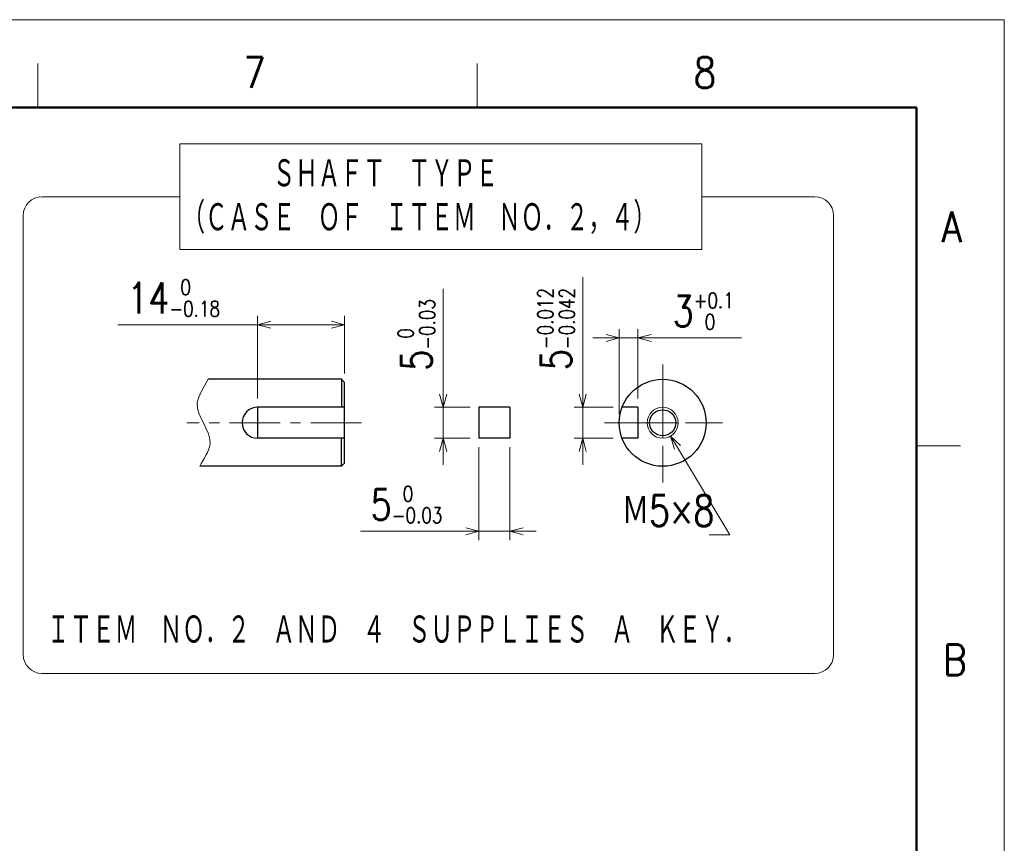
# Model space of a CAD drawing. Header units: millimetres. Extents: x 0 to 594, y 0 to 420.
# Tile 133 of 133: x 435 to 594, y 287 to 420. Entities that reach past the tile are written whole.
import ezdxf

# ---------------------------------------------------------------- set-up
doc = ezdxf.new("R2010")
doc.units = ezdxf.units.MM
doc.header["$LTSCALE"] = 0.257233
doc.linetypes.add('CENTER', pattern=[50.8, 31.75, -6.35, 6.35, -6.35])
doc.layers.add('NoLayerName_001', color=7, linetype='Continuous')
doc.styles.get("Standard").update_dxf_attribs({"font": 'txt', "bigfont": 'extfont2'})
doc.dimstyles.get("Standard").update_dxf_attribs({"dimtxt": 2.5, "dimasz": 2.5, "dimexe": 1, "dimexo": 1, "dimtad": 1, "dimdec": 3, "dimzin": 0, "dimdsep": 46, "dimtxsty": 'Standard', "dimcen": 2.5, "dimadec": 3, "dimazin": 0, "dimtfac": 0.75, "dimtdec": 3, "dimtmove": 0, "dimatfit": 3, "dimfxl": 1, "dimarcsym": 0})

# ---------------------------------------------------------------- blocks, each defined once
blk = doc.blocks.new('_OPEN30')
at = {"color": 0, "linetype": 'ByBlock', "lineweight": -2}
for p, q in [((-1, 0.267949), (0, 0)), ((0, 0), (-1, -0.267949)), ((0, 0), (-1, 0))]:
    blk.add_line(p, q, dxfattribs=at)
blk = doc.blocks.new('*D24')
at = {"layer": 'Defpoints', "color": 0}
for p in [(503.65, 357.64), (509.41, 357.64), (509.41, 352.64)]:
    blk.add_point(p, dxfattribs=at)
at = {"layer": 'NoLayerName_001', "color": 0, "linetype": 'Continuous', "lineweight": 13}
for p, q in [((503.65, 357.64), (503.65, 376.68)), ((503.65, 359.76), (503.65, 361.88)), ((507.99, 357.64), (502.24, 357.64)), ((503.65, 352.64), (503.65, 357.64)), ((507.99, 352.64), (502.24, 352.64)), ((503.65, 350.51), (503.65, 348.39))]:
    blk.add_line(p, q, dxfattribs=at)
at = {"layer": 'NoLayerName_001', "color": 0, "lineweight": 13, "xscale": 2.121340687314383, "yscale": 2.121340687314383, "zscale": 2.121340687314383}
for p, rotation in [((503.65, 357.64), 270), ((503.65, 352.64), 90)]:
    blk.add_blockref('_OPEN30', p, dxfattribs=dict(at, rotation=rotation))
at = {"layer": 'NoLayerName_001', "color": 0, "lineweight": 13, "insert": (499.35, 369.28), "char_height": 4.9498, "attachment_point": 5, "rotation": 90}
blk.add_mtext('\\A1;\\W0.8000;5{\\H2.474897;\\S 0^ -0.03;}', dxfattribs=at)
blk = doc.blocks.new('*D25')
at = {"layer": 'Defpoints', "color": 0}
for p in [(509.41, 352.64), (514.41, 352.64), (509.41, 337.67)]:
    blk.add_point(p, dxfattribs=at)
at = {"layer": 'NoLayerName_001', "color": 0, "linetype": 'Continuous', "lineweight": 13}
for p, q in [((509.41, 351.22), (509.41, 336.25)), ((514.41, 351.22), (514.41, 336.25)), ((509.41, 337.67), (490.36, 337.67)), ((507.28, 337.67), (505.16, 337.67)), ((514.41, 337.67), (509.41, 337.67)), ((516.53, 337.67), (518.65, 337.67))]:
    blk.add_line(p, q, dxfattribs=at)
at = {"layer": 'NoLayerName_001', "color": 0, "lineweight": 13, "xscale": 2.121340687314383, "yscale": 2.121340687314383, "zscale": 2.121340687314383}
blk.add_blockref('_OPEN30', (509.41, 337.67), dxfattribs=at)
at = {"layer": 'NoLayerName_001', "color": 0, "lineweight": 13, "xscale": 2.121340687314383, "yscale": 2.121340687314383, "zscale": 2.121340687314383, "rotation": 180}
blk.add_blockref('_OPEN30', (514.41, 337.67), dxfattribs=at)
at = {"layer": 'NoLayerName_001', "color": 0, "lineweight": 13, "insert": (497.76, 341.97), "char_height": 4.9498, "attachment_point": 5}
blk.add_mtext('\\A1;\\W0.8000;5{\\H2.474897;\\S 0^ -0.03;}', dxfattribs=at)
blk = doc.blocks.new('*D26')
at = {"layer": 'Defpoints', "color": 0}
for p in [(534.99, 368.8), (534.99, 357.64), (531.99, 355.14)]:
    blk.add_point(p, dxfattribs=at)
at = {"layer": 'NoLayerName_001', "color": 0, "linetype": 'Continuous', "lineweight": 13}
for p, q in [((531.99, 356.55), (531.99, 370.21)), ((534.99, 359.05), (534.99, 370.21)), ((529.87, 368.8), (527.75, 368.8)), ((531.99, 368.8), (534.99, 368.8)), ((534.99, 368.8), (551.7, 368.8)), ((537.11, 368.8), (539.23, 368.8))]:
    blk.add_line(p, q, dxfattribs=at)
at = {"layer": 'NoLayerName_001', "color": 0, "lineweight": 13, "xscale": 2.121340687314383, "yscale": 2.121340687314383, "zscale": 2.121340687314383}
blk.add_blockref('_OPEN30', (531.99, 368.8), dxfattribs=at)
at = {"layer": 'NoLayerName_001', "color": 0, "lineweight": 13, "xscale": 2.121340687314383, "yscale": 2.121340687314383, "zscale": 2.121340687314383, "rotation": 180}
blk.add_blockref('_OPEN30', (534.99, 368.8), dxfattribs=at)
at = {"layer": 'NoLayerName_001', "color": 0, "lineweight": 13, "insert": (545.52, 373.1), "char_height": 4.9498, "attachment_point": 5}
blk.add_mtext('\\A1;\\W0.8000;3{\\H2.474897;\\S+0.1^  0;}', dxfattribs=at)
blk = doc.blocks.new('*D27')
at = {"layer": 'Defpoints', "color": 0}
for p in [(526.13, 357.64), (532.45, 357.64), (532.45, 352.64)]:
    blk.add_point(p, dxfattribs=at)
at = {"layer": 'NoLayerName_001', "color": 0, "linetype": 'Continuous', "lineweight": 13}
for p, q in [((526.13, 357.64), (526.13, 378.57)), ((526.13, 359.76), (526.13, 361.88)), ((531.04, 357.64), (524.72, 357.64)), ((526.13, 352.64), (526.13, 357.64)), ((531.04, 352.64), (524.72, 352.64)), ((526.13, 350.51), (526.13, 348.39))]:
    blk.add_line(p, q, dxfattribs=at)
at = {"layer": 'NoLayerName_001', "color": 0, "lineweight": 13, "xscale": 2.121340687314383, "yscale": 2.121340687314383, "zscale": 2.121340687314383}
for p, rotation in [((526.13, 357.64), 270), ((526.13, 352.64), 90)]:
    blk.add_blockref('_OPEN30', p, dxfattribs=dict(at, rotation=rotation))
at = {"layer": 'NoLayerName_001', "color": 0, "lineweight": 13, "insert": (521.83, 370.22), "char_height": 4.9498, "attachment_point": 5, "rotation": 90}
blk.add_mtext('\\A1;\\W0.8000;5{\\H2.474897;\\S-0.012^ -0.042;}', dxfattribs=at)
blk = doc.blocks.new('*D29')
at = {"layer": 'Defpoints', "color": 0}
for p in [(537.71, 357.28), (540.27, 352.99)]:
    blk.add_point(p, dxfattribs=at)
at = {"layer": 'NoLayerName_001', "color": 0, "linetype": 'Continuous', "lineweight": 13}
for p, q in [((538.99, 352.64), (538.99, 357.64)), ((536.49, 355.14), (541.49, 355.14)), ((549.77, 337.1), (541.36, 351.17)), ((546.47, 337.1), (549.77, 337.1))]:
    blk.add_line(p, q, dxfattribs=at)
at = {"layer": 'NoLayerName_001', "color": 0, "lineweight": 13, "xscale": 2.121340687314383, "yscale": 2.121340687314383, "zscale": 2.121340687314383, "rotation": 120.8634432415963}
blk.add_blockref('_OPEN30', (540.27, 352.99), dxfattribs=at)
at = {"layer": 'NoLayerName_001', "color": 0, "lineweight": 13, "insert": (539.87, 340.99), "char_height": 4.9498, "attachment_point": 5}
blk.add_mtext('\\W0.8000;Ｍ5×8 ', dxfattribs=at)
blk = doc.blocks.new('_NONE')
blk = doc.blocks.new('*D30')
at = {"layer": 'Defpoints', "color": 0}
for p in [(473.78, 370.92), (487.78, 361.64), (473.78, 357.64)]:
    blk.add_point(p, dxfattribs=at)
at = {"layer": 'NoLayerName_001', "color": 0, "linetype": 'Continuous', "lineweight": 13}
for p, q in [((473.78, 370.92), (451.27, 370.92)), ((473.78, 359.05), (473.78, 372.33)), ((485.66, 370.92), (475.9, 370.92)), ((487.78, 363.05), (487.78, 372.33))]:
    blk.add_line(p, q, dxfattribs=at)
at = {"layer": 'NoLayerName_001', "color": 0, "lineweight": 13, "xscale": 2.121340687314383, "yscale": 2.121340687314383, "zscale": 2.121340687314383, "rotation": 180}
blk.add_blockref('_OPEN30', (473.78, 370.92), dxfattribs=at)
at = {"layer": 'NoLayerName_001', "color": 0, "lineweight": 13, "xscale": 2.121340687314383, "yscale": 2.121340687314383, "zscale": 2.121340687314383}
blk.add_blockref('_OPEN30', (487.78, 370.92), dxfattribs=at)
at = {"layer": 'NoLayerName_001', "color": 0, "lineweight": 13, "insert": (460.27, 375.22), "char_height": 4.9498, "attachment_point": 5}
blk.add_mtext('\\A1;\\W0.8000;14{\\H2.474897;\\S 0^ -0.18;}', dxfattribs=at)

msp = doc.modelspace()

# ---------------------------------------------------------------- linework, layer by layer
at = {"layer": 'NoLayerName_001', "color": 7, "linetype": 'Continuous', "lineweight": 13}
for p in [(0, 420.0255), (593.9754, 0)]:
    msp.add_line(p, (593.9754, 420.0255), dxfattribs=at)
at = {"layer": 'NoLayerName_001', "color": 2, "linetype": 'Continuous', "lineweight": 13}
for p, q in [((438.4104, 412.9543), (438.4104, 405.8832)), ((509.1218, 405.8832), (509.1218, 412.9543)), ((461.2739, 400.0193), (461.2739, 383.0193)), ((461.2739, 400.0193), (545.2739, 400.0193)), ((545.2739, 400.0193), (545.2739, 383.0193)), ((439.068, 391.5193), (461.2739, 391.5193)), ((545.2739, 391.5193), (563.4798, 391.5193)), ((436.068, 388.5193), (436.068, 317.7887)), ((566.4798, 317.7887), (566.4798, 388.5193)), ((461.2739, 383.0193), (545.2739, 383.0193)), ((579.8331, 351.4354), (586.9043, 351.4354)), ((563.4798, 314.7887), (439.068, 314.7887))]:
    msp.add_line(p, q, dxfattribs=at)
at = {"layer": 'NoLayerName_001', "color": 7, "linetype": 'Continuous', "lineweight": 50}
for p, q in [((35.3557, 405.8832), (579.8331, 405.8832)), ((579.8331, 405.8832), (579.8331, 14.1423))]:
    msp.add_line(p, q, dxfattribs=at)
at = {"layer": 'NoLayerName_001', "color": 2, "linetype": 'CENTER', "lineweight": 13}
for p, q in [((538.9877, 364.5109), (538.9877, 345.507)), ((490.5099, 355.1362), (462.4173, 355.1362)), ((529.613, 355.1362), (548.6169, 355.1362))]:
    msp.add_line(p, q, dxfattribs=at)
at = {"layer": 'NoLayerName_001', "color": 7, "linetype": 'Continuous', "lineweight": 25}
for p, q in [((487.2802, 362.1362), (465.8256, 362.1362)), ((487.2802, 362.1362), (487.7802, 361.6362)), ((487.2802, 362.1362), (487.2802, 357.6362)), ((487.7802, 348.6362), (487.7802, 361.6362)), ((487.7802, 357.6362), (473.7802, 357.6362)), ((473.7802, 357.6362), (473.7802, 352.6362)), ((509.406, 357.6362), (509.406, 352.6362)), ((514.406, 357.6362), (509.406, 357.6362)), ((514.406, 357.6362), (514.406, 352.6362)), ((534.9877, 357.6362), (532.4494, 357.6362)), ((534.9877, 357.6362), (534.9877, 352.6362)), ((487.7802, 352.6362), (473.7802, 352.6362)), ((487.2802, 348.1362), (487.2802, 352.6362)), ((514.406, 352.6362), (509.406, 352.6362)), ((534.9877, 352.6362), (532.4494, 352.6362)), ((487.2802, 348.1362), (464.4829, 348.1362)), ((487.2802, 348.1362), (487.7802, 348.6362))]:
    msp.add_line(p, q, dxfattribs=at)
for radius in [7, 2.1]:
    msp.add_circle((538.9877, 355.1362), radius, dxfattribs=at)
at = {"layer": 'NoLayerName_001', "color": 2, "linetype": 'Continuous', "lineweight": 13}
msp.add_circle((538.9877, 355.1362), 2.5, dxfattribs=at)
for centre, start, end in [((439.068, 388.5193), 90, 180), ((563.4798, 388.5193), 0, 90), ((439.068, 317.7887), 180, 270), ((563.4798, 317.7887), 270, 0)]:
    msp.add_arc(centre, 3, start, end, dxfattribs=at)
at = {"layer": 'NoLayerName_001', "color": 7, "linetype": 'Continuous', "lineweight": 25}
msp.add_arc((473.7802, 355.1362), 2.5, 90, 270, dxfattribs=at)
at = {"layer": 'NoLayerName_001', "color": 2, "linetype": 'Continuous', "lineweight": 13}
msp.add_open_spline([(465.8256, 362.1362), (465.2403, 360.8621), (462.4138, 357.5726), (467.7399, 352.5321), (465.0337, 349.3254), (464.4829, 348.1362)], degree=3, knots=[0, 0, 0, 0, 4.20622578, 11.1315057, 15.06334991, 15.06334991, 15.06334991, 15.06334991], dxfattribs=at)

# ---------------------------------------------------------------- texts
at = {"layer": 'NoLayerName_001', "color": 2, "lineweight": 13, "char_height": 4.949795, "attachment_point": 7}
for s, insert in [('\\A1;\\W0.8600;7', (471.4941, 409.0388)), ('\\A1;\\W0.8600;8', (543.9569, 409.0388)), ('\\A1;\\W0.8600;A', (583.8718, 384.1951)), ('\\A1;\\W0.8600;B', (584.0992, 314.5093))]:
    msp.add_mtext(s, dxfattribs=dict(at, insert=insert))
at = {"layer": 'NoLayerName_001', "color": 3, "lineweight": 13, "insert": (461.6957, 385.4941), "char_height": 4.949795, "attachment_point": 7, "line_spacing_factor": 0.857143}
msp.add_mtext('\\A1;\\W0.6667;\u3000\u3000\u3000\u3000ＳＨＡＦＴ\u3000ＴＹＰＥ\\P（ＣＡＳＥ\u3000ＯＦ\u3000ＩＴＥＭ\u3000ＮＯ．２，４）', dxfattribs=at)
at = {"layer": 'NoLayerName_001', "color": 3, "lineweight": 13, "insert": (439.8965, 319.2845), "char_height": 4.949795, "attachment_point": 7}
msp.add_mtext('\\A1;\\W0.6667;ＩＴＥＭ\u3000ＮＯ．２\u3000ＡＮＤ\u3000４\u3000ＳＵＰＰＬＩＥＳ\u3000Ａ\u3000ＫＥＹ．', dxfattribs=at)

# ---------------------------------------------------------------- dimensions: what is measured, and where the dimension line sits
at = {"layer": 'NoLayerName_001', "color": 3, "linetype": 'Continuous', "lineweight": 13}
for base, p1, p2, angle, override, picture, middle in [((526.1316, 357.6362), (532.4494, 352.6362), (532.4494, 357.6362), 90, {"dimtxt": 4.949795, "dimasz": 2.121341, "dimexe": 1.414227, "dimexo": 1.414227, "dimgap": 1.414227, "dimzin": 8, "dimblk": 'OPEN30', "dimclrd": 0, "dimclre": 0, "dimclrt": 0, "dimtol": 1, "dimtp": -0.012, "dimtm": 0.042, "dimtfac": 0.5, "dimtolj": 1, "dimlwd": 13, "dimlwe": 13}, '*D27', (526.1316, 370.2228)), ((473.7802, 370.9182), (487.7802, 361.6362), (473.7802, 357.6362), 180, {"dimtxt": 4.949795, "dimasz": 2.121341, "dimexe": 1.414227, "dimexo": 1.414227, "dimgap": 1.414227, "dimzin": 8, "dimblk": 'OPEN30', "dimclrd": 0, "dimclre": 0, "dimclrt": 0, "dimtol": 1, "dimtp": 0, "dimtm": 0.18, "dimtfac": 0.5, "dimtdec": 2, "dimtolj": 1, "dimlwd": 13, "dimlwe": 13}, '*D30', (460.2744, 370.9182)), ((503.6543, 357.6362), (509.406, 352.6362), (509.406, 357.6362), 90, {"dimtxt": 4.949795, "dimasz": 2.121341, "dimexe": 1.414227, "dimexo": 1.414227, "dimgap": 1.414227, "dimzin": 8, "dimblk": 'OPEN30', "dimclrd": 0, "dimclre": 0, "dimclrt": 0, "dimtol": 1, "dimtp": 0, "dimtm": 0.03, "dimtfac": 0.5, "dimtdec": 2, "dimtolj": 1, "dimlwd": 13, "dimlwe": 13}, '*D24', (503.6543, 369.28)), ((509.406, 337.6661), (514.406, 352.6362), (509.406, 352.6362), 180, {"dimtxt": 4.949795, "dimasz": 2.121341, "dimexe": 1.414227, "dimexo": 1.414227, "dimgap": 1.414227, "dimzin": 8, "dimblk": 'OPEN30', "dimclrd": 0, "dimclre": 0, "dimclrt": 0, "dimtol": 1, "dimtp": 0, "dimtm": 0.03, "dimtfac": 0.5, "dimtdec": 2, "dimtolj": 1, "dimlwd": 13, "dimlwe": 13}, '*D25', (497.7622, 337.6661))]:
    dim = msp.add_linear_dim(base=base, p1=p1, p2=p2, angle=angle, text='\\W0.8000;<>', dimstyle='Standard', override=override, dxfattribs=at)
    dim.commit()
    dim.dimension.update_dxf_attribs({"geometry": picture, "text_midpoint": middle, "dimtype": 160})
dim = msp.add_linear_dim(base=(534.9877, 368.7993), p1=(531.9877, 355.1362), p2=(534.9877, 357.6362), text='\\W0.8000;<>', dimstyle='Standard', override={"dimtxt": 4.949795, "dimasz": 2.121341, "dimexe": 1.414227, "dimexo": 1.414227, "dimgap": 1.414227, "dimzin": 8, "dimblk": 'OPEN30', "dimclrd": 0, "dimclre": 0, "dimclrt": 0, "dimtol": 1, "dimtp": 0.1, "dimtm": 0, "dimtfac": 0.5, "dimtdec": 1, "dimtolj": 1, "dimlwd": 13, "dimlwe": 13}, dxfattribs=at)
dim.commit()
dim.dimension.update_dxf_attribs({"geometry": '*D26', "text_midpoint": (545.5237, 368.7993), "dimtype": 160})
dim = msp.add_diameter_dim_2p(p1=(537.7052, 357.2822), p2=(540.2702, 352.9902), text='\\W0.8000;<>', dimstyle='Standard', override={"dimtxt": 4.949795, "dimasz": 2.121341, "dimexe": 1.414227, "dimexo": 1.414227, "dimgap": 1.414227, "dimtad": 3, "dimtih": 1, "dimtoh": 1, "dimzin": 8, "dimpost": 'Ｍ<>×8 ', "dimblk1": 'NONE', "dimblk2": 'OPEN30', "dimsah": 1, "dimse1": 1, "dimclrd": 0, "dimclre": 0, "dimclrt": 0, "dimtp": 0, "dimtm": 0, "dimtofl": 0, "dimlwd": 13, "dimlwe": -2}, dxfattribs=at)
dim.commit()
dim.dimension.update_dxf_attribs({"geometry": '*D29', "text_midpoint": (539.8683, 337.0977), "dimtype": 163})

doc.saveas('drawing.dxf')
